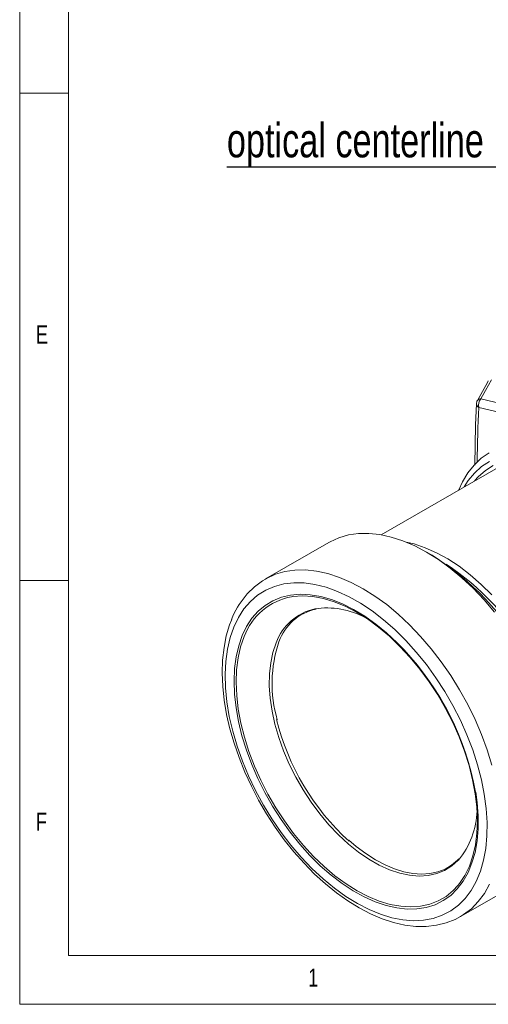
# Model space of a CAD drawing. Header units: millimetres. Extents: x 5 to 415, y 5 to 292.
# Tile 1 of 40: x 5 to 53, y 5 to 106. Entities that reach past the tile are written whole.
import ezdxf

# ---------------------------------------------------------------- set-up
doc = ezdxf.new("R2010")
doc.units = ezdxf.units.MM
doc.styles.add('SLDTEXTSTYLE0', font='TXT', dxfattribs={"width": 0.75})
doc.dimstyles.new('SLDDIMSTYLE1', dxfattribs={"dimtxt": 0, "dimasz": 3.302, "dimexe": 0, "dimexo": 0.0625, "dimgap": 0, "dimtad": 0, "dimtih": 1, "dimtoh": 1, "dimdec": 0, "dimrnd": 1e-09, "dimzin": 0, "dimdsep": 46, "dimtxsty": 'Standard', "dimsah": 1, "dimcen": 0.09, "dimadec": 0, "dimazin": 0, "dimtfac": 3.302, "dimtdec": 0, "dimtofl": 0, "dimtmove": 0, "dimatfit": 3, "dimfxl": 1, "dimfrac": 2, "dimtolj": 1, "dimtzin": 0, "dimarcsym": 0})

msp = doc.modelspace()

# ---------------------------------------------------------------- linework, layer by layer
at = {"color": 7, "linetype": 'Continuous', "lineweight": 0}
for p, q in [((5, 292), (5, 5)), ((9.996, 287), (9.996, 10)), ((5, 98.5), (10, 98.5)), ((52.272, 67.138), (58.708, 65.602)), ((58.02, 64.834), (52.058, 66.258)), ((10, 48.5), (5, 48.5)), ((9.996, 10), (245, 10)), ((5, 5), (415, 5))]:
    msp.add_line(p, q, dxfattribs=at)
at = {"color": 7, "linetype": 'Continuous', "lineweight": 15}
for p, q in [((54.042, 60.102), (42.067, 53.189)), ((36.708, 52.404), (30.202, 48.649)), ((47.275, 51.086), (46.709, 51.413)), ((50.201, 14.007), (56.706, 17.762))]:
    msp.add_line(p, q, dxfattribs=at)
at = {"color": 7, "linetype": 'Continuous', "lineweight": 15, "flags": 128}
for points in [[(53.041, 68.969), (52.949, 68.806), (51.931, 66.975)], [(51.824, 66.619), (51.745, 64.464), (51.666, 60.328), (51.666, 60.319)], [(50.03, 57.786), (50.41, 58.619), (50.958, 59.539), (51.597, 60.347), (52.32, 61.039), (53.124, 61.608)], [(53.169, 60.711), (52.358, 60.179), (51.628, 59.521), (50.982, 58.744), (50.56, 58.092)], [(53.553, 60.281), (52.746, 59.772), (52.018, 59.138), (51.629, 58.709)], [(53.696, 45.246), (52.613, 46.513), (51.486, 47.694), (50.324, 48.783), (49.136, 49.769), (47.929, 50.648), (46.713, 51.41), (45.498, 52.052), (44.291, 52.569), (43.102, 52.956), (41.94, 53.21), (40.813, 53.331), (39.73, 53.316), (38.698, 53.166), (37.726, 52.883), (36.82, 52.468), (36.708, 52.404)], [(44.623, 52.439), (45.452, 52.24), (46.587, 51.857), (47.738, 51.345), (48.896, 50.707), (50.052, 49.948), (51.196, 49.075), (52.319, 48.096), (53.41, 47.018)], [(49.92, 17.182), (50.092, 17.397), (50.644, 18.233), (51.102, 19.177), (51.462, 20.221), (51.719, 21.357), (51.873, 22.575), (51.922, 23.865), (51.866, 25.215), (51.704, 26.614), (51.439, 28.05), (51.072, 29.51), (50.608, 30.984), (50.048, 32.457), (49.4, 33.917), (48.667, 35.351), (47.857, 36.749), (46.976, 38.097), (46.031, 39.384), (45.031, 40.599), (43.985, 41.731), (42.901, 42.772), (41.788, 43.712), (40.656, 44.544), (39.515, 45.259), (38.374, 45.852), (37.244, 46.318), (36.133, 46.653), (35.051, 46.855), (34.008, 46.92), (33.012, 46.849), (32.881, 46.829)], [(26.733, 44.506), (26.515, 43.93), (26.184, 42.803), (25.949, 41.602), (25.809, 40.332), (25.767, 39.002), (25.821, 37.623), (25.97, 36.204), (26.214, 34.755), (26.55, 33.284), (26.974, 31.802), (27.485, 30.318), (28.078, 28.84), (28.75, 27.38), (29.496, 25.945), (30.31, 24.545), (31.189, 23.188), (32.127, 21.885), (33.116, 20.642), (34.152, 19.469), (35.229, 18.372), (36.339, 17.359), (37.476, 16.436), (38.633, 15.611), (39.803, 14.889), (40.981, 14.276), (42.157, 13.776), (43.325, 13.395), (44.476, 13.136), (45.601, 13.002), (46.69, 12.996), (47.734, 13.115), (48.723, 13.358), (49.652, 13.72), (50.19, 14.018)], [(50.027, 19.941), (49.898, 19.792), (49.289, 19.279), (48.608, 18.874), (47.861, 18.583), (47.057, 18.409), (46.203, 18.355), (45.309, 18.419), (44.38, 18.602), (43.426, 18.901), (42.454, 19.313), (41.471, 19.836), (40.488, 20.466), (39.511, 21.197), (38.762, 21.841)]]:
    msp.add_lwpolyline(points, dxfattribs=at)
at = {"color": 7, "linetype": 'Continuous', "lineweight": 0, "flags": 128}
for points in [[(53.366, 69.094), (52.759, 68.009), (52.272, 67.138)], [(53.41, 29.537), (52.927, 31.106), (52.35, 32.676), (51.682, 34.236), (50.93, 35.775), (50.098, 37.281), (49.193, 38.743), (48.221, 40.149), (47.19, 41.491), (46.107, 42.757), (44.981, 43.939), (43.819, 45.027), (42.63, 46.014), (41.424, 46.892), (40.208, 47.655), (38.992, 48.297), (37.785, 48.813), (36.597, 49.2), (35.434, 49.455), (34.307, 49.575), (33.224, 49.561), (32.193, 49.411), (31.22, 49.127), (30.314, 48.712), (30.187, 48.64)], [(26.951, 43.717), (26.574, 42.632), (26.299, 41.456), (26.128, 40.197), (26.06, 38.865), (26.098, 37.472), (26.241, 36.027), (26.488, 34.542), (26.836, 33.028), (27.284, 31.499), (27.827, 29.964), (28.461, 28.437), (29.182, 26.93), (29.983, 25.454), (30.859, 24.02), (31.802, 22.641), (32.806, 21.326), (33.862, 20.087), (34.962, 18.932), (36.097, 17.871), (37.259, 16.912), (38.439, 16.063), (39.627, 15.33), (40.814, 14.719), (41.99, 14.235), (43.147, 13.881), (44.275, 13.661), (45.366, 13.576), (46.411, 13.626), (47.402, 13.812), (48.331, 14.132), (49.191, 14.584), (49.975, 15.163), (50.677, 15.865), (51.291, 16.685), (51.813, 17.617), (52.239, 18.653), (52.565, 19.784), (52.788, 21.003), (52.908, 22.3), (52.923, 23.664), (52.832, 25.084), (52.637, 26.551), (52.339, 28.052), (51.941, 29.575), (51.446, 31.108), (50.856, 32.64), (50.178, 34.159), (49.416, 35.652), (48.577, 37.109), (47.666, 38.516), (46.692, 39.865), (45.661, 41.143), (44.582, 42.341), (43.463, 43.45), (42.313, 44.461), (41.141, 45.366), (39.957, 46.158), (38.768, 46.831), (37.585, 47.379), (36.417, 47.798), (35.274, 48.085), (34.163, 48.238), (33.094, 48.255), (32.075, 48.137), (31.114, 47.884), (30.219, 47.498), (29.396, 46.982), (28.652, 46.341), (27.994, 45.579), (27.425, 44.702), (26.951, 43.717)], [(44.418, 41.365), (43.709, 42.095), (42.62, 43.11), (41.505, 44.024), (40.374, 44.829), (39.235, 45.519), (38.098, 46.088), (36.973, 46.532), (35.868, 46.846), (34.794, 47.028), (33.759, 47.077), (32.771, 46.991), (31.839, 46.773), (30.97, 46.423), (30.172, 45.945), (29.451, 45.342), (28.814, 44.62), (28.265, 43.784), (27.809, 42.842)], [(27.809, 42.842), (27.45, 41.8), (27.19, 40.669), (27.033, 39.457), (26.979, 38.174), (27.028, 36.831), (27.181, 35.439), (27.436, 34.01), (27.791, 32.555), (28.243, 31.086), (28.788, 29.616), (29.421, 28.157), (30.139, 26.721), (30.933, 25.319), (31.799, 23.964), (32.728, 22.667), (33.714, 21.438), (34.747, 20.287), (35.82, 19.225), (36.923, 18.259), (38.048, 17.399), (39.184, 16.65), (40.323, 16.02), (41.456, 15.513), (42.572, 15.134), (43.662, 14.886), (44.718, 14.77), (45.73, 14.789), (46.691, 14.941), (47.593, 15.225), (48.427, 15.64), (49.187, 16.181), (49.867, 16.844), (50.461, 17.624), (50.964, 18.514), (51.372, 19.507), (51.682, 20.594), (51.89, 21.767), (51.996, 23.016), (51.998, 24.33), (51.897, 25.699), (51.75, 26.779)], [(28.011, 42.735), (27.652, 41.69), (27.394, 40.554), (27.24, 39.336), (27.191, 38.046), (27.247, 36.696), (27.409, 35.297), (27.674, 33.861), (28.041, 32.401), (28.506, 30.928), (29.065, 29.455), (29.713, 27.995), (30.446, 26.56), (31.256, 25.162), (32.138, 23.814), (33.082, 22.527), (34.082, 21.312), (35.128, 20.18), (36.212, 19.139), (37.325, 18.199), (38.457, 17.368), (39.598, 16.652), (40.739, 16.059), (41.869, 15.593), (42.98, 15.258), (44.062, 15.057), (45.105, 14.991), (46.101, 15.062), (47.042, 15.268), (47.918, 15.608), (48.723, 16.079), (49.45, 16.677), (49.92, 17.182)], [(31.293, 42.098), (30.962, 41.122), (30.733, 40.054), (30.609, 38.906), (30.591, 37.688), (30.678, 36.414), (30.871, 35.095), (31.167, 33.744), (31.563, 32.376), (32.056, 31.003), (32.64, 29.639), (33.309, 28.298), (34.058, 26.994), (34.878, 25.738), (35.761, 24.544), (36.699, 23.424), (37.682, 22.388), (38.701, 21.447), (39.745, 20.61), (40.804, 19.886), (41.868, 19.281), (42.925, 18.803), (43.966, 18.454), (44.98, 18.24), (45.957, 18.162), (46.887, 18.221), (47.761, 18.416), (48.571, 18.745), (49.307, 19.206), (49.964, 19.793), (49.979, 19.808)], [(50.197, 14.005), (50.515, 14.2), (51.308, 14.807), (52.02, 15.536), (52.644, 16.382), (53.176, 17.339)]]:
    msp.add_lwpolyline(points, dxfattribs=at)
at = {"color": 7, "linetype": 'Continuous', "lineweight": 15}
for centre, radius, start, end in [((52.624, 66.584), 0.8, 150.8161, 177.54261), ((31.507, 26.309), 29.369, 2.46635, 57.52827), ((33.928, 27.706), 26.891, 3.34104, 56.65358), ((34.409, 41.582), 8.215, 120.90595, 159.15131), ((36.492, 40.473), 5.212, 102.32949, 160.49589), ((36.499, 37.347), 8.332, 61.78857, 98.60066), ((44.193, 37.935), 13.318, 161.26464, 196.35046), ((23.259, 21.594), 28.958, 10.31488, 43.05773), ((55.755, 40.319), 25.177, 193.97299, 227.57959), ((43.672, 25.084), 8.222, 320.08476, 358.37388)]:
    msp.add_arc(centre, radius, start, end, dxfattribs=at)
at = {"color": 7, "linetype": 'Continuous', "lineweight": 0}
for centre, radius, start, end in [((52.24, 66.757), 0.383, 85.10554, 144.8546), ((53.098, 66.471), 1.061, 141.04402, 191.58678), ((52.248, 66.637), 0.424, 182.44767, 243.38037), ((230.156, 58.641), 178.261, 177.55109, 179.34841), ((34.013, 40.54), 6.39, 100.19907, 159.91466), ((36.469, 40.212), 5.51, 102.75078, 159.98714)]:
    msp.add_arc(centre, radius, start, end, dxfattribs=at)

# ---------------------------------------------------------------- texts
at = {"color": 7, "linetype": 'Continuous', "lineweight": 0, "attachment_point": 1, "style": 'SLDTEXTSTYLE0'}
for s, insert, char_height in [('optical centerline', (26.244, 95.419), 3.5), ('E', (6.667, 74.668), 1.852), ('F', (6.667, 24.668), 1.852), ('1', (34.583, 8.668), 1.852)]:
    msp.add_mtext(s, dxfattribs=dict(at, insert=insert, char_height=char_height))

# ---------------------------------------------------------------- leaders
at = {"color": 7, "linetype": 'Continuous', "lineweight": 0}
msp.add_leader([(77.747, 105.15), (66.59, 90.906), (26.244, 90.906)], dimstyle='SLDDIMSTYLE1', dxfattribs=at)

doc.saveas('drawing.dxf')
